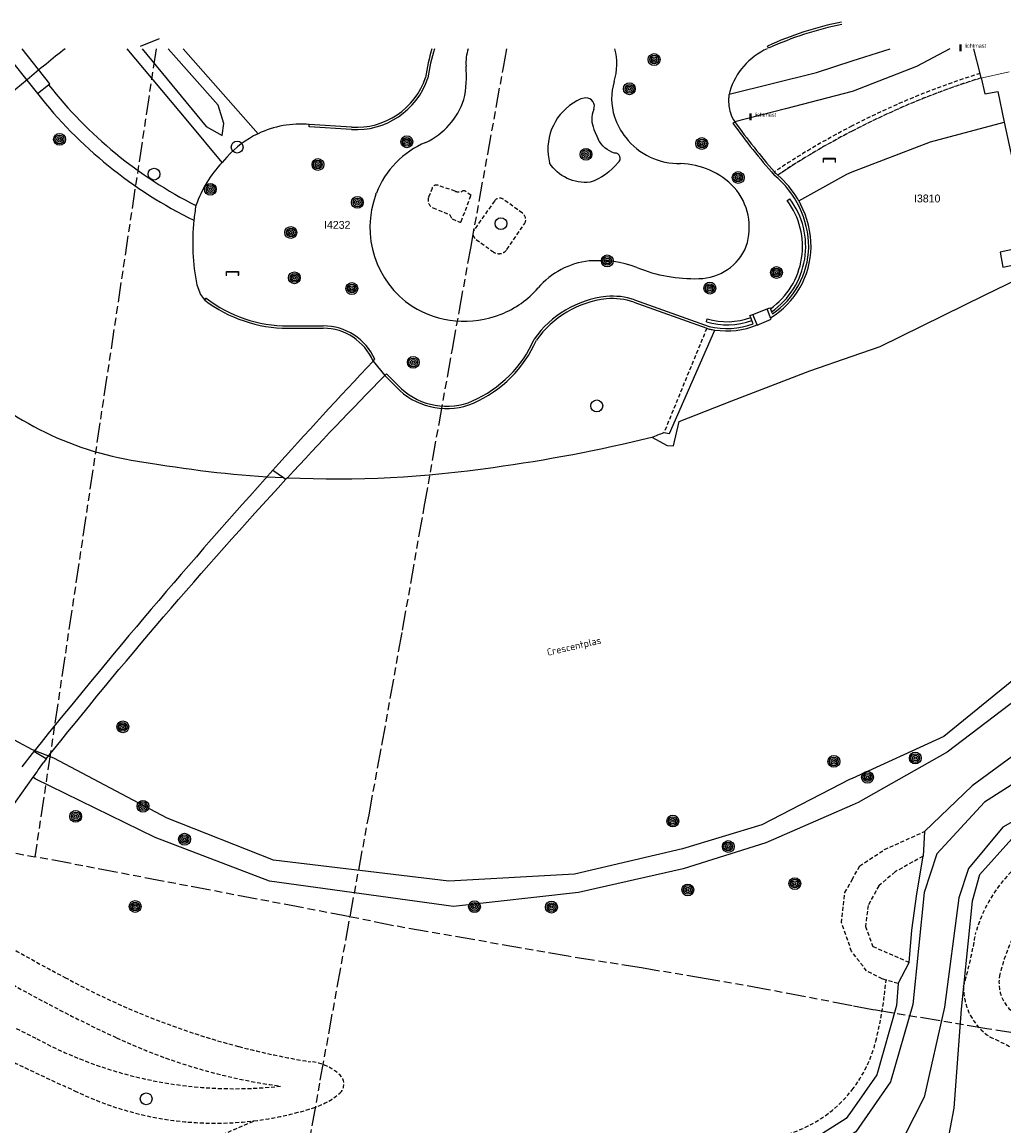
# Model space of a CAD drawing. Extents: x 168491 to 169507, y 481494 to 482503.
# Tile 55 of 108: x 168895 to 169019, y 482363 to 482503. Entities that reach past the tile are written whole.
import ezdxf
from ezdxf.enums import TextEntityAlignment as Align

# ---------------------------------------------------------------- set-up
doc = ezdxf.new("R2010")
doc.units = 0
doc.header["$LTSCALE"] = 0.5
doc.linetypes.add('KAD', pattern=[12, 5, -1, 2, -1, 2, -1])
doc.linetypes.add('STIPPELFIJN', pattern=[1.5, 1, -0.5])
doc.layers.get('0').update_dxf_attribs({"linetype": 'CONTINUOUS'})
for name, color, linetype in [('G01', 3, 'KAD'), ('G_BTD', 3, 'CONTINUOUS'), ('G_OBDP1', 7, 'CONTINUOUS'), ('G_OTD', 7, 'CONTINUOUS'), ('G_OWT', 7, 'CONTINUOUS'), ('G_PSHD', 1, 'CONTINUOUS'), ('G_WGD', 2, 'CONTINUOUS'), ('G_WTD', 4, 'CONTINUOUS'), ('LSHD', 7, 'CONTINUOUS'), ('ORL', 7, 'CONTINUOUS'), ('PPAL', 7, 'CONTINUOUS'), ('PSTM', 170, 'CONTINUOUS'), ('PVGO', 7, 'CONTINUOUS'), ('Z01', 2, 'CONTINUOUS')]:
    doc.layers.add(name, color=color, linetype=linetype)
doc.styles.add('ISO', font='isocpeur.ttf', dxfattribs={"height": 1})

# ---------------------------------------------------------------- blocks, each defined once
blk = doc.blocks.new('PICNICTFL')
at = {"color": 0, "linetype": 'Continuous'}
blk.add_lwpolyline([(-0.75, -0.5), (-0.75, 0), (0.75, 0), (0.75, -0.5)], dxfattribs=at)
at = {"color": 0, "flags": 2}
blk.add_attdef('PICKNICKTAFEL', (1.11, 0), '', height=1, dxfattribs=at)
blk = doc.blocks.new('BOOM')
at = {"color": 0}
for radius in [0.75, 0.55, 0.35, 0.15]:
    blk.add_circle((0, 0), radius, dxfattribs=at)
blk = doc.blocks.new('PAAL')
at = {"linetype": 'ByBlock', "lineweight": -2}
h = blk.add_hatch(color=0, dxfattribs=at)
h.dxf.hatch_style = 1
h.paths.add_polyline_path([(0.15, 0.8), (-0.15, 0.8), (-0.15, -0.1), (0, -0.1, -0.414214), (-0.1, 0, -1), (0.1, 0, -0.414214), (0, -0.1), (0.15, -0.1)])
at = {"linetype": 'ByBlock', "lineweight": -2, "true_color": 0x681648}
h = blk.add_hatch(color=219, dxfattribs=at)
h.dxf.hatch_style = 1
h.paths.add_polyline_path([(-0.1, 0, 1), (0.1, 0, 1)])
at = {"color": 0, "linetype": 'ByBlock', "lineweight": -2}
blk.add_attdef('PAAL', (0.5, 0.35), '', height=0.5, dxfattribs=at)
blk = doc.blocks.new('ZITBANK')
at = {"color": 0, "linetype": 'Continuous'}
blk.add_circle((0, 0), 0.75, dxfattribs=at)
at = {"color": 0, "flags": 2}
blk.add_attdef('ZITBANK', (1.241258, 0.364682), '', height=1, dxfattribs=at)
blk = doc.blocks.new('SPEELOBJ')
at = {"color": 0, "linetype": 'Continuous'}
blk.add_circle((0, 0), 0.75, dxfattribs=at)
at = {"color": 0, "flags": 2}
blk.add_attdef('SPEELOBJECT', (1.45, 0), '', height=1, dxfattribs=at)

msp = doc.modelspace()

# ---------------------------------------------------------------- linework, layer by layer
at = {"layer": 'G01'}
for p in [(168911.7653, 482500), (168936.36, 482389.9)]:
    msp.add_line(p, (168896.398, 482397.523), dxfattribs=at)
for points in [[(168861.4504, 482500), (168852.318, 482452.476), (168843.861, 482407.264), (168896.398, 482397.523)], [(168936.36, 482389.9), (168938.763, 482402.852), (168940.392, 482411.678), (168943.009, 482426.257), (168945.769, 482441.871), (168947.639, 482452.427), (168949.339, 482461.899), (168950.231, 482466.832), (168951.657, 482474.719), (168953.812, 482486.635), (168955.797, 482497.608), (168956.2304, 482500)], [(168920.588, 482301.555), (168921.828, 482308.32), (168924.258, 482322.08), (168924.826, 482325.284), (168926.734, 482336.373), (168927.657, 482341.938), (168930.508, 482357.504), (168932.59, 482369.175), (168936.36, 482389.9)], [(169000, 482378.6273), (168994.093, 482379.752), (168989.165, 482380.705), (168981.525, 482382.04), (168973.294, 482383.418), (168963.997, 482384.897), (168941.882, 482388.776), (168936.36, 482389.9)], [(169038.568, 482372.673), (169026.621, 482374.201), (169017.068, 482375.707), (169003.031, 482378.063), (169002.654, 482378.122), (169000, 482378.6273)]]:
    msp.add_lwpolyline(points, dxfattribs=at)
at = {"layer": 'G_BTD', "linetype": 'STIPPELFIJN', "lineweight": -3, "transparency": 33554687}
for points in [[(169016.232, 482496.863, 0.04365896), (169000, 482490.1961, 0.04365896)], [(169016.365, 482496.301, 0.04429304), (169000, 482489.5467, 0.04429304)], [(169000, 482490.1961, 0.0284097), (168990.159, 482484.38)], [(169000, 482489.5467, 0.02734477), (168990.584, 482483.971)], [(169032.22, 482400.974, 0.32272561), (169015.695, 482387.922)], [(168884.436, 482391.553, 0.02649742), (168900.205, 482382.221)], [(169023.308, 482392.206, 0.10184145), (169018.749, 482382.629)], [(169015.695, 482387.922, -0.02714246), (169014.138, 482381.077)], [(168884.584, 482386.693, 0.03321698), (168906.747, 482374.571)], [(168900.205, 482382.221, 0.06101602), (168922.253, 482373.448)], [(169004.31, 482381.889, -0.03879326), (169003.014, 482374.131)], [(169018.749, 482382.629, 0.41016335), (169022.286, 482376.869)], [(169014.138, 482381.077, 0.25943454), (169017.483, 482374.664)], [(168881.71, 482377.467, 0.01430475), (168901.436, 482367.845)], [(168896.648, 482374.431, 0.15257173), (168927.558, 482368.427)], [(168906.747, 482374.571, 0.07613132), (168927.558, 482368.427)], [(169021.93, 482372.314, 0.0287239), (169017.483, 482374.664)], [(168922.253, 482373.448, 0.02312431), (168931.296, 482371.525)], [(169000, 482367.9422, 0.10540042), (169003.014, 482374.131)], [(168935.287, 482369.604, 0.19074812), (168931.296, 482371.525)], [(168935.073, 482367.546, 0.37809201), (168935.287, 482369.604)], [(168901.436, 482367.845, 0.14459427), (168924.168, 482364.024)], [(168931.611, 482365.644, 0.10514407), (168935.073, 482367.546)], [(168987.495, 482361.605, 0.22283942), (169000, 482367.9422, 0.22283942)], [(168924.168, 482364.024, 0.04704697), (168931.611, 482365.644)]]:
    msp.add_lwpolyline(points, format="xyb", dxfattribs=at)
at = {"layer": 'G_BTD', "linetype": 'Continuous', "lineweight": 25, "transparency": 33554687}
for points in [[(168965.623, 482493.629, 0.32688629), (168961.474, 482486.523)], [(168967.25, 482492.266, 0.54880042), (168966.229, 482493.759)], [(168967.25, 482492.266, 0.20955263), (168967.282, 482489.768)], [(168969.901, 482486.77, -0.21402828), (168967.825, 482488.535)], [(168970.346, 482485.55, 0.73835491), (168969.901, 482486.77)], [(168966.804, 482483.051, -0.28156971), (168961.634, 482485.517)], [(168970.346, 482485.55, -0.13705914), (168966.804, 482483.051)], [(168974.604, 482450.715, 0.00322218), (168976.158, 482451.33)]]:
    msp.add_lwpolyline(points, format="xyb", dxfattribs=at)
for points in [[(168966.229, 482493.759), (168965.623, 482493.629)], [(169000, 482484.3686), (169009.941, 482488.191), (169019.301, 482490.669)], [(168967.282, 482489.768), (168967.825, 482488.535)], [(168961.474, 482486.523), (168961.634, 482485.517)], [(168993.246, 482480.704), (168999.317, 482484.106), (169000, 482484.3686)], [(168976.158, 482451.33), (168976.865, 482451.197), (168982.583, 482464.321)]]:
    msp.add_lwpolyline(points, dxfattribs=at)
at = {"layer": 'G_BTD', "linetype": 'STIPPELFIJN', "lineweight": -3, "transparency": 33554687}
for points in [[(168981.583, 482464.549), (168976.158, 482451.33)], [(169000, 482394.6119), (169000.966, 482396.355), (169004.109, 482398.426), (169009.171, 482400.717)], [(169009.003, 482397.591), (169005.447, 482395.598), (169003.396, 482393.85), (169002.036, 482391.343), (169001.689, 482388.686), (169002.639, 482386.156), (169007.236, 482384.13)], [(169000, 482385.4252), (168999.945, 482385.496), (168998.66, 482389.162), (168999.099, 482392.986), (169000, 482394.6119)], [(169004.31, 482381.889), (169003.828, 482382.026), (169001.85, 482383.045), (169000, 482385.4252)], [(168881.312, 482382.121), (168896.648, 482374.431)], [(169005.832, 482381.457), (169004.31, 482381.889)], [(168903.707, 482355.089), (168924.168, 482364.024)]]:
    msp.add_lwpolyline(points, dxfattribs=at)
at = {"layer": 'G_OBDP1', "linetype": 'Continuous', "lineweight": 25, "transparency": 33554687}
for points in [[(168892.2124, 482500), (168896.724, 482494.319)], [(168898.142, 482495.427), (168898.289, 482495.543), (168894.8069, 482500)], [(168896.724, 482494.319), (168898.142, 482495.427)], [(168926.56, 482446.539), (168927.918, 482445.605)], [(168927.918, 482445.605), (168928.236, 482445.386)], [(168897.853, 482409.928), (168896.268, 482410.861)]]:
    msp.add_lwpolyline(points, dxfattribs=at)
for points in [[(168926.56, 482446.539, 0.01418775), (168896.268, 482410.861)], [(168897.853, 482409.928, -0.01842259), (168928.236, 482445.386)]]:
    msp.add_lwpolyline(points, format="xyb", dxfattribs=at)
at = {"layer": 'G_OTD', "linetype": 'STIPPELFIJN', "lineweight": -3, "transparency": 33554687}
for points in [[(168946.754, 482482.329), (168946.307, 482481.115)], [(168949.686, 482481.92), (168947.479, 482482.675)], [(168950.449, 482478.092), (168951.701, 482481.396)], [(168950.519, 482481.868), (168950.516, 482481.868)], [(168951.701, 482481.396), (168950.986, 482481.917)], [(168954.671, 482480.682), (168952.119, 482477.075)], [(168958.22, 482479.135), (168955.777, 482480.919)], [(168946.867, 482479.829), (168948.991, 482478.938), (168949.292, 482478.406), (168950.279, 482478.017)], [(168956.244, 482474.535), (168958.455, 482477.767)], [(168952.343, 482475.81), (168954.393, 482474.331)]]:
    msp.add_lwpolyline(points, dxfattribs=at)
for points in [[(168947.479, 482482.675, 0.40813464), (168946.754, 482482.329)], [(168946.307, 482481.115, 0.40104592), (168946.867, 482479.829)], [(168949.686, 482481.92, 0.13501386), (168950.516, 482481.868)], [(168950.986, 482481.917, 0.38334626), (168950.519, 482481.868)], [(168955.777, 482480.919, 0.38962646), (168954.671, 482480.682)], [(168950.279, 482478.017, 0.41478694), (168950.449, 482478.092)], [(168958.455, 482477.767, 0.40553864), (168958.22, 482479.135)], [(168952.119, 482477.075, 0.41732408), (168952.343, 482475.81)], [(168954.393, 482474.331, 0.45928913), (168956.244, 482474.535)]]:
    msp.add_lwpolyline(points, format="xyb", dxfattribs=at)
at = {"layer": 'G_OWT', "linetype": 'Continuous', "lineweight": 25, "transparency": 33554687}
for points in [[(169067.179, 482477.575), (169064.415, 482472.536), (169060.436, 482465.244), (169049.501, 482447.646), (169036.8, 482431.931), (169021.951, 482418.314), (169012.06, 482410.799), (169000.762, 482404.398), (169000, 482404.0636)], [(169040.478, 482412.774), (169031.995, 482413.639), (169025.19, 482413.468), (169020.293, 482410.222), (169015.234, 482406.524), (169009.171, 482400.717)], [(169000, 482404.0636), (168989.078, 482399.271), (168978.568, 482395.984), (168965.317, 482392.98), (168949.475, 482391.213), (168926.154, 482394.413), (168911.658, 482399.979), (168896.422, 482407.392), (168896.189, 482407.604)], [(169052.628, 482405.66), (169049.284, 482405.429), (169042.278, 482405.097), (169033.052, 482404.261), (169024.354, 482402.09), (169020.236, 482399.788), (169016.142, 482395.207), (169015.217, 482391.898), (169014.138, 482381.077)], [(169009.171, 482400.717), (169009.003, 482397.591)], [(169007.236, 482384.13), (169007.566, 482388.222), (169008.209, 482392.817), (169009.003, 482397.591)], [(169005.832, 482381.457), (169007.236, 482384.13)], [(169005.832, 482381.457), (169005.639, 482378.637), (169003.157, 482369.857), (169000, 482365.3678)], [(169014.138, 482381.077), (169013.85, 482378.192), (169012.923, 482365.657), (169011.496, 482358.283), (169008.947, 482354.666), (169005.331, 482351.641), (169000, 482349.1532)], [(169000, 482365.3678), (168999.261, 482364.317), (168993.724, 482360.824), (168988.03, 482359.946), (168975.889, 482360.291), (168965.177, 482358.301), (168957.683, 482354.455), (168951.411, 482348.093), (168947.498, 482343.016), (168946.467, 482341.443), (168946.169, 482340.257)]]:
    msp.add_lwpolyline(points, dxfattribs=at)
at = {"layer": 'G_PSHD', "linetype": 'Continuous', "lineweight": 25, "transparency": 33554687}
for points in [[(168998.661, 482503.374, 0.05590105), (168989.285, 482500.34)], [(168998.721, 482503.08, 0.05605267), (168989.408, 482500.066)], [(168946.7466, 482500, 0.0402162), (168945.94, 482496.363)], [(168947.0606, 482500, 0.04152229), (168946.233, 482496.294)], [(168936.531, 482489.746, 0.33924479), (168946.224, 482496.268)], [(168936.55, 482490.045, 0.33916633), (168945.94, 482496.363)], [(168984.891, 482490.544, 0.02449414), (168990.118, 482483.972)], [(168985.135, 482490.719, 0.02367201), (168990.159, 482484.38)], [(168994.514, 482474.822, 0.22250641), (168990.118, 482483.972)], [(168990.584, 482483.971, 0.0087328), (168990.327, 482484.188)], [(168993.129, 482480.908, 0.08201769), (168990.584, 482483.971)], [(168989.647, 482467.02, 0.42105942), (168991.791, 482480.728)], [(168989.798, 482466.638, 0.42385695), (168992.112, 482480.968)], [(168993.129, 482480.908, -0.00791994), (168993.246, 482480.704)], [(168993.246, 482480.704, -0.0123356), (168993.464, 482480.298)], [(168994.814, 482474.82, 0.11649857), (168993.464, 482480.298)], [(168989.673, 482465.87, 0.25458436), (168994.814, 482474.82)], [(168989.903, 482466.375, 0.24277882), (168994.514, 482474.822)], [(168917.944, 482468.115, 0.16407905), (168928.476, 482464.545)], [(168918.126, 482468.354, 0.16415405), (168928.476, 482464.845)], [(168968.824, 482468.561, 0.21772505), (168959.72, 482463.161)], [(168968.856, 482468.263, 0.21703432), (168959.983, 482463.013)], [(168972.432, 482468.133, 0.1130691), (168968.824, 482468.561)], [(168972.331, 482467.851, 0.11282339), (168968.856, 482468.263)], [(168981.528, 482465.373, 0.16491008), (168987.301, 482465.531)], [(168981.646, 482465.755, 0.16448634), (168987.154, 482465.903)], [(168939.287, 482460.376, 0.29884872), (168932.969, 482464.538)], [(168939.501, 482460.634, 0.29313072), (168932.97, 482464.838)], [(168981.779, 482464.479, 0.01371864), (168982.282, 482464.372)], [(168981.864, 482464.767, 0.14726447), (168987.473, 482465.099)], [(168982.282, 482464.372, 0.01023586), (168982.583, 482464.321)], [(168982.583, 482464.321, 0.13754587), (168987.956, 482464.966)], [(168951.889, 482455.327, 0.18570061), (168959.72, 482463.161)], [(168952.008, 482455.052, 0.18524093), (168959.983, 482463.013)], [(168942.873, 482456.866, 0.2924777), (168951.889, 482455.327)], [(168942.665, 482456.65, 0.29303051), (168952.008, 482455.052)]]:
    msp.add_lwpolyline(points, format="xyb", dxfattribs=at)
for points in [[(168989.408, 482500.066), (168989.285, 482500.34)], [(168946.233, 482496.294), (168946.224, 482496.268)], [(168984.891, 482490.544), (168985.135, 482490.719)], [(168931.177, 482490.078), (168931.195, 482490.377)], [(168936.531, 482489.746), (168931.177, 482490.078)], [(168936.55, 482490.045), (168931.195, 482490.377)], [(168990.327, 482484.188), (168990.159, 482484.38)], [(168991.791, 482480.728), (168992.112, 482480.968)], [(168918.09, 482468.381), (168917.908, 482468.143)], [(168917.908, 482468.143), (168917.944, 482468.115)], [(168918.09, 482468.381), (168918.126, 482468.354)], [(168972.432, 482468.133), (168981.864, 482464.767)], [(168972.331, 482467.851), (168981.583, 482464.549)], [(168989.222, 482467.007), (168989.593, 482467.155), (168989.647, 482467.02)], [(168989.673, 482465.87), (168989.222, 482467.007)], [(168989.798, 482466.638), (168989.903, 482466.375)], [(168981.528, 482465.373), (168981.646, 482465.755)], [(168987.154, 482465.903), (168987.057, 482466.149), (168987.428, 482466.296)], [(168987.473, 482465.099), (168987.301, 482465.531)], [(168987.956, 482464.966), (168987.428, 482466.296)], [(168928.476, 482464.845), (168932.97, 482464.838)], [(168928.476, 482464.545), (168932.969, 482464.538)], [(168981.583, 482464.549), (168981.779, 482464.479)], [(168939.287, 482460.376), (168939.501, 482460.634)], [(168940.761, 482458.57), (168940.975, 482458.782)], [(168940.761, 482458.57), (168942.665, 482456.65)], [(168940.975, 482458.782), (168940.984, 482458.771), (168942.873, 482456.866)]]:
    msp.add_lwpolyline(points, dxfattribs=at)
at = {"layer": 'G_PSHD', "linetype": 'STIPPELFIJN', "lineweight": -3, "transparency": 33554687}
for points in [[(168989.647, 482467.02), (168989.798, 482466.638)], [(168987.301, 482465.531), (168987.154, 482465.903)]]:
    msp.add_lwpolyline(points, dxfattribs=at)
at = {"layer": 'G_WGD', "linetype": 'Continuous', "lineweight": 25, "transparency": 33554687}
for points in [[(168912.173, 482501.253), (168909.762, 482500.289)], [(168920.131, 482485.56), (168915.812, 482490.807), (168908.1079, 482500)], [(168910, 482500), (168918.113, 482490.149)], [(168919.638, 482492.836), (168913.2843, 482500)], [(168915.2013, 482500), (168924.692, 482489.219)], [(169000, 482498.4448), (169004.8225, 482500)], [(169012.3845, 482500), (169008.166, 482497.76), (169000.152, 482494.62), (169000, 482494.5799)], [(169016.232, 482496.863), (169015.4544, 482500)], [(168984.418, 482494.223), (168995.486, 482496.989), (169000, 482498.4448)], [(169016.365, 482496.301), (169016.232, 482496.863)], [(169016.365, 482496.301), (169016.846, 482494.261), (169018.462, 482494.56), (169019.301, 482490.669)], [(169000, 482494.5799), (168991.565, 482492.352), (168985.135, 482490.719)], [(168920.37, 482490.513), (168919.638, 482492.836)], [(168920.148, 482488.983), (168920.37, 482490.513)], [(169019.301, 482490.669), (169020.976, 482482.894), (169022.668, 482475.034), (169018.755, 482474.201), (169019.134, 482472.283), (169027.869, 482474.116)], [(168918.113, 482490.149), (168920.148, 482488.983)], [(168939.641, 482481.529), (168939.697, 482481.676)], [(168916.937, 482470.047), (168917.393, 482468.808)], [(168987.971, 482464.928), (168989.744, 482465.69)], [(168989.744, 482465.69), (168989.673, 482465.87)], [(168987.971, 482464.928), (168987.956, 482464.966)], [(168928.418, 482445.582), (168928.236, 482445.386)], [(168896.268, 482410.861), (168896.062, 482410.604)], [(168896.062, 482410.604), (168894.756, 482408.906)], [(168897.853, 482409.928), (168897.485, 482409.465)]]:
    msp.add_lwpolyline(points, dxfattribs=at)
for points in [[(168951.3319, 482500, 0.09093952), (168951.066, 482497.794)], [(168969.843, 482495.844, 0.13650688), (168969.9354, 482500, 0.13650688)], [(168989.2574, 482500, 0.21804445), (168984.488, 482494.551)], [(168950.799, 482493.537, 0.06833964), (168951.066, 482497.794)], [(168898.142, 482495.427, 0.11088067), (168916.822, 482480.116)], [(168969.843, 482495.844, 0.15152316), (168969.878, 482491.376)], [(168896.724, 482494.319, 0.11364593), (168916.56, 482478.237)], [(168945.967, 482488.116, 0.2010177), (168950.799, 482493.537)], [(168984.488, 482494.551, 0.01874053), (168984.418, 482494.223)], [(168969.878, 482491.376, 0.08742199), (168971.304, 482488.743)], [(168931.195, 482490.377, 0.13533004), (168924.692, 482489.219)], [(168945.967, 482488.116, 0.20487928), (168939.697, 482481.676)], [(168971.304, 482488.743, 0.23935973), (168978.271, 482485.435)], [(168920.131, 482485.56, 0.10690455), (168916.822, 482480.116)], [(168985.06, 482482.392, 0.20027914), (168978.271, 482485.435)], [(168986.588, 482474.954, 0.26752361), (168985.06, 482482.392)], [(168939.641, 482481.529, 0.34942869), (168944.223, 482467.345)], [(168916.56, 482478.237, 0.07484616), (168916.937, 482470.047)], [(168980.57, 482470.843, 0.30632647), (168986.588, 482474.954)], [(168966.676, 482473.075, 0.19289435), (168960.196, 482469.653)], [(168972.729, 482472.256, 0.10720172), (168966.676, 482473.075)], [(168972.729, 482472.256, 0.10625622), (168980.57, 482470.843)], [(168955.5, 482466.323, 0.1216437), (168960.196, 482469.653)], [(168917.393, 482468.808, 0.02356354), (168917.908, 482468.143)], [(168944.223, 482467.345, 0.23854829), (168955.5, 482466.323)], [(168939.287, 482460.376, 0.00572148), (168926.56, 482446.539)], [(168928.418, 482445.582, -0.00714579), (168940.761, 482458.57)], [(168896.189, 482407.604, 0.00097571), (168897.485, 482409.465)], [(168884.436, 482391.553, 0.01064727), (168896.189, 482407.604)]]:
    msp.add_lwpolyline(points, format="xyb", dxfattribs=at)
at = {"layer": 'G_WGD', "lineweight": -3, "transparency": 33554687}
for points in [[(168984.352, 482493.667, 0.09423871), (168984.583, 482491.872)], [(168984.418, 482494.223, 0.02879818), (168984.352, 482493.667)], [(168984.583, 482491.872, 0.06612273), (168985.135, 482490.719)], [(168924.692, 482489.219, 0.10070269), (168920.733, 482486.239)], [(168916.822, 482480.116, 0.0170695), (168916.56, 482478.237)]]:
    msp.add_lwpolyline(points, format="xyb", dxfattribs=at)
for points in [[(168920.733, 482486.239), (168920.131, 482485.56)], [(168987.428, 482466.296), (168989.222, 482467.007)], [(168939.287, 482460.376), (168940.761, 482458.57)]]:
    msp.add_lwpolyline(points, dxfattribs=at)
at = {"layer": 'G_WTD', "linetype": 'Continuous', "lineweight": 25, "transparency": 33554687}
for points in [[(168900.2459, 482500, 0.01054316), (168895.425, 482496.048)], [(168895.425, 482496.048, 0.08338851), (168885.438, 482484.964)], [(168887.61, 482458.319, 0.16077689), (168911.05, 482447.454)], [(168954.51, 482446.897, 0.02525784), (168974.604, 482450.715)], [(168911.05, 482447.454, 0.03065828), (168927.918, 482445.605)], [(168928.418, 482445.582, 0.04733205), (168954.51, 482446.897)]]:
    msp.add_lwpolyline(points, format="xyb", dxfattribs=at)
for points in [[(169072.4668, 482500), (169069.135, 482491.486), (169063.18, 482476.604), (169057.893, 482465.906), (169047.763, 482449.113), (169035.126, 482433.052), (169020.722, 482420.151), (169011.627, 482412.764), (169000, 482407.4497)], [(169000, 482461.0028), (169003.549, 482462.234), (169016.856, 482468.775), (169027.869, 482474.116)], [(169093.147, 482473.73), (169086.068, 482465.341), (169080.44, 482455.452), (169076.987, 482446.087), (169074.688, 482439.171), (169069.116, 482426.89), (169065.856, 482421.847), (169059.889, 482416.332), (169054.295, 482413.175), (169048.114, 482411.37), (169042.129, 482410.733), (169032.341, 482411.065), (169021.694, 482407.557), (169016.776, 482404.448), (169010.746, 482397.877), (169009.126, 482392.971), (169007.715, 482378.799), (169004.875, 482368.986), (169000.471, 482362.64), (169000, 482362.3238)], [(169096.167, 482471.296), (169089.278, 482462.863), (169084.137, 482453.509), (169081.153, 482444.726), (169078.647, 482437.728), (169072.886, 482424.881), (169068.993, 482419.235), (169062.337, 482413.12), (169055.879, 482409.375), (169049.142, 482407.086), (169042.38, 482406.549), (169032.758, 482406.224), (169023.656, 482403.853), (169019.128, 482401.281), (169014.753, 482396.021), (169013.536, 482392.31), (169011.733, 482378.44), (169009.131, 482367.037), (169005.239, 482359.387), (169000, 482355.9087)], [(168974.604, 482450.715), (168976.562, 482449.686), (168977.362, 482449.617), (168978.083, 482452.701), (168984.763, 482455.34), (168994.648, 482459.146), (169000, 482461.0028)], [(169000, 482407.4497), (168999.679, 482407.303), (168988.568, 482401.564), (168978.503, 482398.531), (168964.805, 482395.321), (168948.894, 482394.427), (168926.664, 482397.105), (168913.162, 482402.395), (168898.815, 482410.003), (168896.084, 482411.093), (168889.134, 482414.79), (168884.938, 482416.305)]]:
    msp.add_lwpolyline(points, dxfattribs=at)
at = {"layer": 'LSHD', "linetype": 'Continuous', "lineweight": 13, "transparency": 33554687}
for points in [[(169016.155, 482496.235, 0.04374452), (169000, 482489.5468, 0.04374452)], [(169000, 482489.5468, 0.02734616), (168990.584, 482483.971)]]:
    msp.add_lwpolyline(points, format="xyb", dxfattribs=at)
msp.add_lwpolyline([(169016.155, 482496.235), (169019.918, 482497.064)], dxfattribs=at)

# ---------------------------------------------------------------- block references
at = {"layer": 'PPAL', "linetype": 'Continuous', "lineweight": 13, "transparency": 33554687}
for p in [(169013.756, 482499.769), (168987.141, 482491.013)]:
    msp.add_blockref('PAAL', p, dxfattribs=at).add_auto_attribs({'PAAL': 'lichtmast'})
at = {"layer": 'PSTM', "linetype": 'Continuous', "lineweight": 0, "transparency": 33554687}
for name, p in [('SPEELOBJ', (168922.046, 482487.518)), ('ZITBANK', (168911.514, 482484.092)), ('PICNICTFL', (168997.12, 482486.046)), ('PICNICTFL', (168997.12, 482486.046)), ('PICNICTFL', (168997.127, 482486.132)), ('PICNICTFL', (168997.127, 482486.132)), ('SPEELOBJ', (168955.489, 482477.814)), ('PICNICTFL', (168921.438, 482471.69)), ('PICNICTFL', (168921.46, 482471.761)), ('SPEELOBJ', (168967.637, 482454.698)), ('SPEELOBJ', (168910.517, 482366.819))]:
    msp.add_blockref(name, p, dxfattribs=at)
at = {"layer": 'PVGO', "linetype": 'Continuous', "lineweight": 0, "transparency": 33554687}
for p in [(168974.905, 482498.619), (168971.771, 482494.915), (168899.533, 482488.501), (168943.562, 482488.193), (168980.945, 482487.969), (168966.274, 482486.603), (168932.289, 482485.307), (168985.569, 482483.659), (168918.647, 482482.169), (168937.289, 482480.509), (168928.844, 482476.687), (168968.967, 482473.085), (168990.425, 482471.612), (168929.305, 482470.944), (168936.585, 482469.578), (168981.975, 482469.636), (168944.377, 482460.221), (168907.559, 482413.998), (169008.014, 482410.036), (168997.696, 482409.615), (169001.959, 482407.605), (168910.11, 482403.921), (168901.578, 482402.641), (168977.281, 482402.047), (168915.378, 482399.744), (168984.311, 482398.816), (168979.175, 482393.308), (168992.74, 482394.116), (168909.116, 482391.214), (168952.134, 482391.188), (168961.887, 482391.137)]:
    msp.add_blockref('BOOM', p, dxfattribs=at)

# ---------------------------------------------------------------- texts
at = {"layer": 'ORL', "linetype": 'Continuous', "lineweight": 25, "transparency": 33554687, "style": 'ISO'}
msp.add_text('Crescentplas', height=0.9, rotation=13, dxfattribs=at).set_placement((168964.754, 482424.219), align=Align.MIDDLE_CENTER)
at = {"layer": 'Z01', "ltscale": 0.5}
for s, p in [('I3810', (169007.8535, 482480.5042)), ('I4232', (168933.0605, 482477.1535))]:
    msp.add_text(s, height=1, dxfattribs=at).set_placement(p)

doc.saveas('drawing.dxf')
